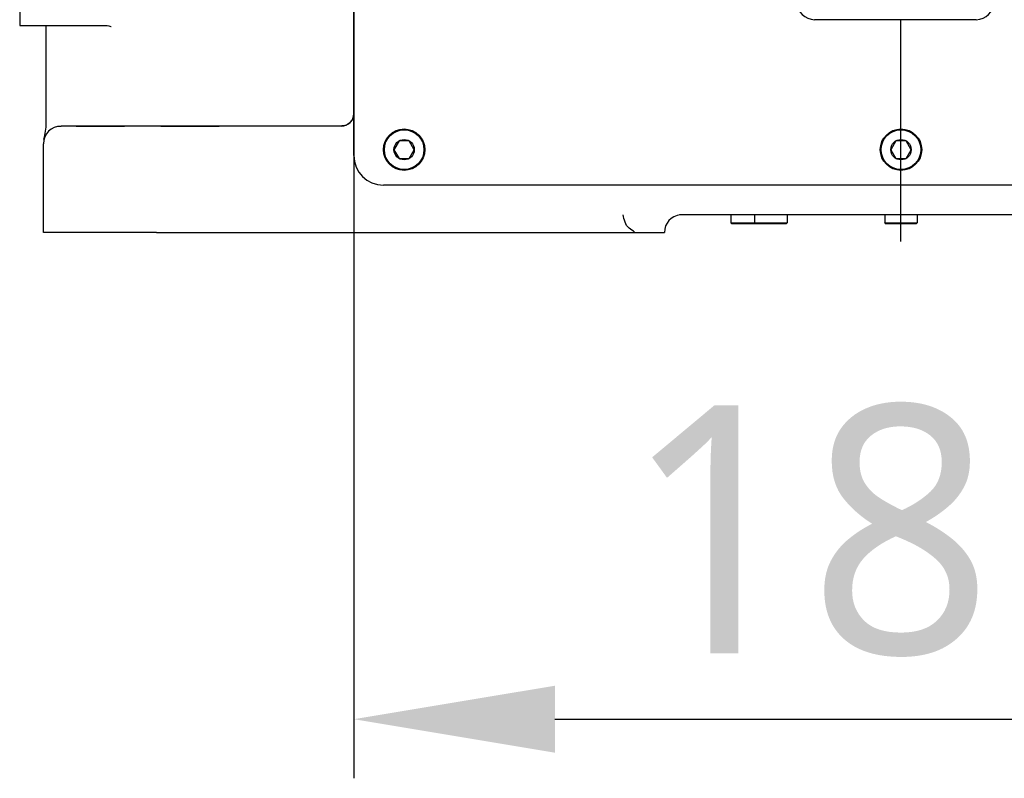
# Model space of a CAD drawing. Header units: millimetres. Extents: x 7426 to 8300, y 124 to 421.
# Tile 5 of 135: x 7932.26 to 7940.58, y 214.63 to 221.05. Entities that reach past the tile are written whole.
import ezdxf

# ---------------------------------------------------------------- set-up
doc = ezdxf.new("R2010")
doc.units = ezdxf.units.MM
doc.linetypes.add('BANKLINE1', pattern=[5.5, 4, -1.5])
doc.linetypes.add('CENTER', pattern=[0.6, 0.375, -0.075, 0.075, -0.075])
doc.layers.add('00_COMPONENTS', color=7, linetype='BANKLINE1')
doc.layers.add('外形图', color=7, linetype='Continuous')
doc.styles.add('微软雅黑', font='msyh.ttc')
doc.dimstyles.new('尺寸标注_1_20比例', dxfattribs={"dimtxt": 2.1, "dimasz": 1.7, "dimexe": 0.5, "dimexo": 0.4, "dimgap": 0.5, "dimtad": 1, "dimdec": 1, "dimlfac": 20, "dimdsep": 46, "dimtxsty": '微软雅黑', "dimcen": 0.09, "dimadec": 0, "dimazin": 0, "dimtp": 0.01, "dimtm": 0.01, "dimtfac": 1, "dimtdec": 1, "dimtofl": 0, "dimtmove": 0, "dimatfit": 3, "dimfxl": 1, "dimtolj": 1, "dimarcsym": 0})

# ---------------------------------------------------------------- blocks, each defined once
blk = doc.blocks.new('*D1480')
at = {"layer": '00_COMPONENTS', "color": 0, "linetype": 'ByBlock', "lineweight": -2, "ltscale": 20}
for p, q in [((7935.0864, 223.5717), (7935.0864, 214.6297)), ((7944.3364, 223.5717), (7944.3364, 214.6297)), ((7936.7864, 215.1297), (7942.6364, 215.1297))]:
    blk.add_line(p, q, dxfattribs=at)
at = {"layer": '00_COMPONENTS', "color": 0}
for points in [[(7936.7864, 215.413), (7936.7864, 214.8463), (7935.0864, 215.1297)], [(7942.6364, 214.8463), (7942.6364, 215.413), (7944.3364, 215.1297)]]:
    blk.add_solid(points, dxfattribs=at)
at = {"layer": 'Defpoints', "color": 0}
for p in [(7935.0864, 223.9717), (7944.3364, 223.9717), (7944.3364, 215.1297)]:
    blk.add_point(p, dxfattribs=at)
at = {"layer": '00_COMPONENTS', "color": 0, "insert": (7939.7114, 216.721), "char_height": 2.1, "attachment_point": 5, "style": '微软雅黑'}
blk.add_mtext('\\A1;185', dxfattribs=at)

msp = doc.modelspace()

# ---------------------------------------------------------------- linework, layer by layer
at = {"layer": '00_COMPONENTS', "linetype": 'CENTER', "ltscale": 5}
msp.add_line((7939.7114, 219.1698), (7939.7114, 280.2739), dxfattribs=at)
at = {"layer": '外形图', "linetype": 'Continuous'}
for p, q in [((7935.0864, 219.8967), (7935.0864, 228.0467)), ((7932.2614, 222.4967), (7932.2614, 220.9967)), ((7932.2614, 220.9967), (7932.9955, 220.9967)), ((7932.4864, 220.1846), (7932.4864, 220.9967)), ((7940.3464, 221.0461), (7938.9814, 221.0461)), ((7932.4862, 220.172), (7932.4863, 220.1768)), ((7932.4863, 220.1768), (7932.4864, 220.1846)), ((7932.5864, 220.1467), (7932.6113, 220.1467)), ((7934.5864, 220.1467), (7932.6114, 220.1467)), ((7932.7386, 220.1467), (7933.1463, 220.1467)), ((7933.4545, 220.1467), (7933.9472, 220.1467)), ((7934.9804, 220.1467), (7934.5864, 220.1467)), ((7932.4614, 219.2467), (7932.4614, 219.9967)), ((7935.4684, 220.0212), (7935.4254, 219.9467)), ((7935.5544, 220.0212), (7935.4684, 220.0212)), ((7935.5974, 219.9467), (7935.5544, 220.0212)), ((7939.6684, 220.0212), (7939.6254, 219.9467)), ((7939.7544, 220.0212), (7939.6684, 220.0212)), ((7939.7974, 219.9467), (7939.7544, 220.0212)), ((7935.4254, 219.9467), (7935.4684, 219.8722)), ((7935.5544, 219.8722), (7935.5974, 219.9467)), ((7939.6254, 219.9467), (7939.6684, 219.8722)), ((7939.7544, 219.8722), (7939.7974, 219.9467)), ((7935.4684, 219.8722), (7935.5544, 219.8722)), ((7939.6684, 219.8722), (7939.7544, 219.8722)), ((7944.0864, 219.6467), (7935.3364, 219.6467)), ((7941.5828, 219.3967), (7937.8399, 219.3967)), ((7938.2739, 219.3967), (7938.2739, 219.3267)), ((7938.2739, 219.3267), (7938.4739, 219.3267)), ((7938.2789, 219.3217), (7938.2739, 219.3267)), ((7938.4739, 219.3967), (7938.4739, 219.3267)), ((7938.4739, 219.3267), (7938.7489, 219.3267)), ((7938.4789, 219.3217), (7938.4739, 219.3267)), ((7938.7439, 219.3217), (7938.7489, 219.3267)), ((7938.7489, 219.3967), (7938.7489, 219.3267)), ((7939.5739, 219.3967), (7939.5739, 219.3267)), ((7939.5739, 219.3267), (7939.8489, 219.3267)), ((7939.5789, 219.3217), (7939.5739, 219.3267)), ((7939.8439, 219.3217), (7939.8489, 219.3267)), ((7939.8489, 219.3967), (7939.8489, 219.3267)), ((7933.4185, 219.2467), (7932.4614, 219.2467)), ((7933.4185, 219.2467), (7937.7114, 219.2467)), ((7938.2789, 219.3217), (7938.4789, 219.3217)), ((7938.4789, 219.3217), (7938.7439, 219.3217)), ((7939.5789, 219.3217), (7939.8439, 219.3217))]:
    msp.add_line(p, q, dxfattribs=at)
for points in [[(7932.9969, 220.9967), (7933.0006, 220.9966), (7933.0141, 220.9949), (7933.0243, 220.9921), (7933.0311, 220.9893), (7933.0343, 220.9875), (7933.0342, 220.9876)], [(7935.0864, 220.2553), (7935.0855, 220.2419), (7935.0833, 220.2294), (7935.0797, 220.2177), (7935.0747, 220.206), (7935.0683, 220.1949), (7935.0608, 220.1848), (7935.0522, 220.1758), (7935.0425, 220.1675), (7935.032, 220.1607), (7935.0211, 220.1552), (7935.0094, 220.151), (7934.9976, 220.1482), (7934.9857, 220.1469), (7934.9804, 220.1467)]]:
    msp.add_lwpolyline(points, dxfattribs=at)
for centre, radius in [((7935.5114, 219.9467), 0.175), ((7935.5114, 219.9467), 0.1675), ((7939.7114, 219.9467), 0.175), ((7939.7114, 219.9467), 0.1675), ((7935.5114, 219.9467), 0.086), ((7939.7114, 219.9467), 0.086)]:
    msp.add_circle(centre, radius, dxfattribs=at)
for centre, radius, start, end in [((7938.9814, 221.1961), 0.15, 180, 270), ((7940.3464, 221.1961), 0.15, 270, 0), ((7934.9803, 220.2528), 0.1061, 270.06284, 0), ((7931.9163, 220.1848), 0.5701, 344.85955, 358.71307), ((7932.6114, 219.9967), 0.15, 90, 180), ((7935.3364, 219.8967), 0.25, 180, 270), ((7937.8614, 219.2467), 0.15, 96, 180)]:
    msp.add_arc(centre, radius, start, end, dxfattribs=at)
for points in [[(7937.413, 219.2837), (7937.38, 219.3084), (7937.3711, 219.3563), (7937.3631, 219.3967)], [(7937.4614, 219.2467), (7937.4453, 219.2592), (7937.4293, 219.2716), (7937.413, 219.2837)]]:
    msp.add_open_spline(points, degree=3, dxfattribs=at)

# ---------------------------------------------------------------- dimensions: what is measured, and where the dimension line sits
at = {"layer": '00_COMPONENTS', "linetype": 'ByBlock', "ltscale": 20}
dim = msp.add_linear_dim(base=(7944.3364, 215.1297), p1=(7935.0864, 223.9717), p2=(7944.3364, 223.9717), dimstyle='尺寸标注_1_20比例', dxfattribs=at)
dim.commit()
dim.dimension.update_dxf_attribs({"geometry": '*D1480', "text_midpoint": (7939.7114, 216.721)})

doc.saveas('drawing.dxf')
